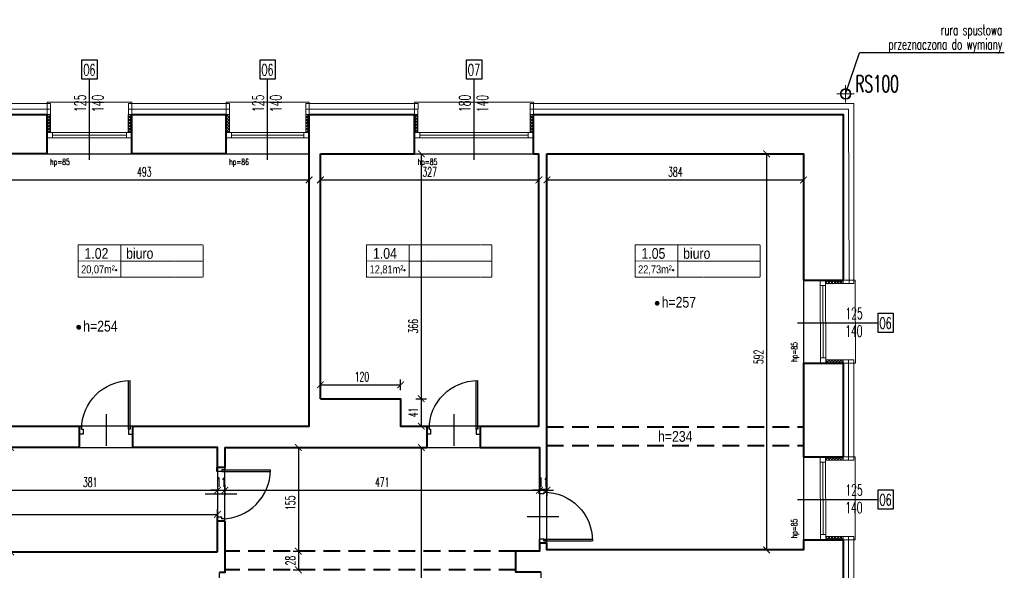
# Model space of a CAD drawing. Header units: millimetres. Extents: x 8949 to 18258, y -1077 to 30686.
# Tile 42 of 89: x 13535 to 15008, y 15572 to 16395. Entities that reach past the tile are written whole.
import ezdxf

# ---------------------------------------------------------------- set-up
doc = ezdxf.new("R2010")
doc.units = ezdxf.units.MM
for name, pattern in [('ACAD_ISO03W100', [30, 12, -18]), ('DASHED', [0.75, 0.5, -0.25]), ('HIDDEN', [9.525, 6.35, -3.175])]:
    doc.linetypes.add(name, pattern=pattern)
for name, color, linetype, lineweight in [('0A_KONSTR', 1, 'Continuous', 40), ('0A_OCIEPLENIE', 30, 'Continuous', 9), ('0A_OPISY POM', 7, 'Continuous', 9), ('0A_STOLARKA', 140, 'Continuous', 9), ('0A_WYMIARY', 7, 'Continuous', 9), ('A_WIDOK', 40, 'Continuous', 15)]:
    doc.layers.add(name, color=color, linetype=linetype, lineweight=lineweight)
for name, color, linetype in [('0A_OPISY OKIEN', 3, 'Continuous'), ('_a_drzwi', 2, 'Continuous'), ('Opisy', 4, 'Continuous')]:
    doc.layers.add(name, color=color, linetype=linetype)
doc.styles.add('1', font='simplex.shx', dxfattribs={"width": 0.6})
doc.styles.add('1_50', font='simplex.shx', dxfattribs={"width": 0.6})
doc.styles.add('m1_romans', font='romans.shx', dxfattribs={"width": 0.8})
doc.linetypes.add('BATTING', pattern='A,0.00254,-2.54,[134,ltypeshp.shx,S=2.54,R=0,X=-2.54,Y=0],-5.08,[134,ltypeshp.shx,S=2.54,R=180,X=2.54,Y=0],-2.54', length=10.16254)
doc.dimstyles.new('1_100', dxfattribs={"dimtxt": 14, "dimasz": 10, "dimexe": 8, "dimexo": 0, "dimgap": 5, "dimtad": 1, "dimdec": 0, "dimdsep": 46, "dimlunit": 6, "dimtxsty": '1_50', "dimblk": 'ARCHTICK', "dimcen": 5, "dimadec": 0, "dimazin": 0, "dimtfac": 1, "dimtdec": 0, "dimtix": 1, "dimtmove": 1, "dimatfit": 3, "dimldrblk": 'OBLIQUE', "dimfxl": 20, "dimfxlon": 1, "dimtolj": 1, "dimtzin": 0, "dimarcsym": 0})

# ---------------------------------------------------------------- blocks, each defined once
blk = doc.blocks.new('A$C372b6b25')
at = {"layer": '_a_drzwi'}
for p, q in [((3.3, -4.4), (3.3, 63.9)), ((5.6, -4.4), (5.6, 63.9)), ((37, 16.7), (37, -27.8)), ((0, 0), (3.3, 0)), ((5.6, -11.1), (0, -11.1)), ((3.3, 0), (3.3, -4.4)), ((3.3, -4.4), (5.6, -4.4)), ((5.6, -4.4), (5.6, -11.1)), ((69.4, -4.4), (69.4, -11.1)), ((71.7, -4.4), (69.4, -4.4)), ((69.4, -11.1), (75, -11.1)), ((71.7, 0), (71.7, -4.4)), ((75, 0), (71.7, 0))]:
    blk.add_line(p, q, dxfattribs=at)
for points in [[(0, 0), (0, -11.1)], [(75, 0), (75, -11.1)]]:
    blk.add_lwpolyline(points, dxfattribs=at)
blk.add_arc((3.3, -4.4), 68.3, 0, 90, dxfattribs=at)
blk = doc.blocks.new('_ARCHTICK')
at = {"color": 0, "linetype": 'ByBlock', "const_width": 0.15}
blk.add_lwpolyline([(-0.5, -0.5), (0.5, 0.5)], dxfattribs=at)
blk = doc.blocks.new('*D90')
at = {"layer": '0A_WYMIARY', "color": 0, "lineweight": -2, "transparency": 16777216}
for p, q in [((13474.6, 16163.9), (13474.6, 16147.9)), ((13967.6, 16163.9), (13967.6, 16147.9)), ((13474.6, 16155.9), (13967.6, 16155.9))]:
    blk.add_line(p, q, dxfattribs=at)
at = {"layer": 'Defpoints', "color": 0, "transparency": 16777216}
for p in [(13474.6, 16194.9), (13967.6, 16194.9), (13967.6, 16155.9)]:
    blk.add_point(p, dxfattribs=at)
at = {"layer": '0A_WYMIARY', "color": 0, "lineweight": -2, "transparency": 16777216, "xscale": 10, "yscale": 10, "zscale": 10, "rotation": 180}
blk.add_blockref('_ARCHTICK', (13474.6, 16155.9), dxfattribs=at)
at = {"layer": '0A_WYMIARY', "color": 0, "lineweight": -2, "transparency": 16777216, "xscale": 10, "yscale": 10, "zscale": 10}
blk.add_blockref('_ARCHTICK', (13967.6, 16155.9), dxfattribs=at)
at = {"layer": '0A_WYMIARY', "color": 0, "transparency": 16777216, "insert": (13721.1, 16167.9), "char_height": 14, "attachment_point": 5, "style": '1_50'}
blk.add_mtext('\\A1;493', dxfattribs=at)
blk = doc.blocks.new('_Oblique')
at = {"color": 0, "linetype": 'ByBlock', "lineweight": -2}
blk.add_line((-0.5, -0.5), (0.5, 0.5), dxfattribs=at)
blk = doc.blocks.new('*D91')
at = {"layer": '0A_WYMIARY', "color": 0, "lineweight": -2, "transparency": 16777216}
for p, q in [((13984.6, 16163.9), (13984.6, 16147.9)), ((14311.6, 16163.9), (14311.6, 16147.9)), ((13984.6, 16155.9), (14311.6, 16155.9))]:
    blk.add_line(p, q, dxfattribs=at)
at = {"layer": 'Defpoints', "color": 0, "transparency": 16777216}
for p in [(13984.6, 16194.9), (14311.6, 16194.9), (14311.6, 16155.9)]:
    blk.add_point(p, dxfattribs=at)
at = {"layer": '0A_WYMIARY', "color": 0, "lineweight": -2, "transparency": 16777216, "xscale": 10, "yscale": 10, "zscale": 10, "rotation": 180}
blk.add_blockref('_ARCHTICK', (13984.6, 16155.9), dxfattribs=at)
at = {"layer": '0A_WYMIARY', "color": 0, "lineweight": -2, "transparency": 16777216, "xscale": 10, "yscale": 10, "zscale": 10}
blk.add_blockref('_ARCHTICK', (14311.6, 16155.9), dxfattribs=at)
at = {"layer": '0A_WYMIARY', "color": 0, "transparency": 16777216, "insert": (14148.1, 16167.9), "char_height": 14, "attachment_point": 5, "style": '1_50'}
blk.add_mtext('\\A1;327', dxfattribs=at)
blk = doc.blocks.new('*D92')
at = {"layer": '0A_WYMIARY', "color": 0, "lineweight": -2, "transparency": 16777216}
for p, q in [((14323.6, 16163.9), (14323.6, 16147.9)), ((14707.6, 16163.9), (14707.6, 16147.9)), ((14323.6, 16155.9), (14707.6, 16155.9))]:
    blk.add_line(p, q, dxfattribs=at)
at = {"layer": 'Defpoints', "color": 0, "transparency": 16777216}
for p in [(14323.6, 16194.9), (14707.6, 16194.9), (14707.6, 16155.9)]:
    blk.add_point(p, dxfattribs=at)
at = {"layer": '0A_WYMIARY', "color": 0, "lineweight": -2, "transparency": 16777216, "xscale": 10, "yscale": 10, "zscale": 10, "rotation": 180}
blk.add_blockref('_ARCHTICK', (14323.6, 16155.9), dxfattribs=at)
at = {"layer": '0A_WYMIARY', "color": 0, "lineweight": -2, "transparency": 16777216, "xscale": 10, "yscale": 10, "zscale": 10}
blk.add_blockref('_ARCHTICK', (14707.6, 16155.9), dxfattribs=at)
at = {"layer": '0A_WYMIARY', "color": 0, "transparency": 16777216, "insert": (14515.6, 16167.9), "char_height": 14, "attachment_point": 5, "style": '1_50'}
blk.add_mtext('\\A1;384', dxfattribs=at)
blk = doc.blocks.new('*D97')
at = {"layer": '0A_WYMIARY', "color": 0, "lineweight": -2, "transparency": 16777216}
for p, q in [((13449.6, 15700), (13449.6, 15684)), ((13449.6, 15692), (13830.6, 15692)), ((13830.6, 15700), (13830.6, 15684))]:
    blk.add_line(p, q, dxfattribs=at)
at = {"layer": 'Defpoints', "color": 0, "transparency": 16777216}
for p in [(13449.6, 15755.9), (13830.6, 15755.9), (13830.6, 15692)]:
    blk.add_point(p, dxfattribs=at)
at = {"layer": '0A_WYMIARY', "color": 0, "lineweight": -2, "transparency": 16777216, "xscale": 10, "yscale": 10, "zscale": 10, "rotation": 180}
blk.add_blockref('_ARCHTICK', (13449.6, 15692), dxfattribs=at)
at = {"layer": '0A_WYMIARY', "color": 0, "lineweight": -2, "transparency": 16777216, "xscale": 10, "yscale": 10, "zscale": 10}
blk.add_blockref('_ARCHTICK', (13830.6, 15692), dxfattribs=at)
at = {"layer": '0A_WYMIARY', "color": 0, "transparency": 16777216, "insert": (13640.1, 15704), "char_height": 14, "attachment_point": 5, "style": '1_50'}
blk.add_mtext('\\A1;381', dxfattribs=at)
blk = doc.blocks.new('*D98')
at = {"layer": '0A_WYMIARY', "color": 0, "lineweight": -2, "transparency": 16777216}
for p, q in [((13830.6, 15692), (13820.6, 15692)), ((13830.6, 15700), (13830.6, 15684)), ((13830.6, 15692), (13841.6, 15692)), ((13841.6, 15700), (13841.6, 15684)), ((13841.6, 15692), (13851.6, 15692))]:
    blk.add_line(p, q, dxfattribs=at)
at = {"layer": 'Defpoints', "color": 0, "transparency": 16777216}
for p in [(13830.6, 15755.9), (13841.6, 15755.9), (13841.6, 15692)]:
    blk.add_point(p, dxfattribs=at)
at = {"layer": '0A_WYMIARY', "color": 0, "lineweight": -2, "transparency": 16777216, "xscale": 10, "yscale": 10, "zscale": 10}
blk.add_blockref('_ARCHTICK', (13830.6, 15692), dxfattribs=at)
at = {"layer": '0A_WYMIARY', "color": 0, "lineweight": -2, "transparency": 16777216, "xscale": 10, "yscale": 10, "zscale": 10, "rotation": 180}
blk.add_blockref('_ARCHTICK', (13841.6, 15692), dxfattribs=at)
at = {"layer": '0A_WYMIARY', "color": 0, "transparency": 16777216, "insert": (13836.1, 15704), "char_height": 14, "attachment_point": 5, "style": '1_50'}
blk.add_mtext('\\A1;11', dxfattribs=at)
blk = doc.blocks.new('*D99')
at = {"layer": '0A_WYMIARY', "color": 0, "lineweight": -2, "transparency": 16777216}
for p, q in [((13841.6, 15700), (13841.6, 15684)), ((13841.6, 15692), (14312.6, 15692)), ((14312.6, 15700), (14312.6, 15684))]:
    blk.add_line(p, q, dxfattribs=at)
at = {"layer": 'Defpoints', "color": 0, "transparency": 16777216}
for p in [(13841.6, 15755.9), (14312.6, 15755.9), (14312.6, 15692)]:
    blk.add_point(p, dxfattribs=at)
at = {"layer": '0A_WYMIARY', "color": 0, "lineweight": -2, "transparency": 16777216, "xscale": 10, "yscale": 10, "zscale": 10, "rotation": 180}
blk.add_blockref('_ARCHTICK', (13841.6, 15692), dxfattribs=at)
at = {"layer": '0A_WYMIARY', "color": 0, "lineweight": -2, "transparency": 16777216, "xscale": 10, "yscale": 10, "zscale": 10}
blk.add_blockref('_ARCHTICK', (14312.6, 15692), dxfattribs=at)
at = {"layer": '0A_WYMIARY', "color": 0, "transparency": 16777216, "insert": (14077.1, 15704), "char_height": 14, "attachment_point": 5, "style": '1_50'}
blk.add_mtext('\\A1;471', dxfattribs=at)
blk = doc.blocks.new('*D100')
at = {"layer": '0A_WYMIARY', "color": 0, "lineweight": -2, "transparency": 16777216}
for p, q in [((14312.6, 15692), (14302.6, 15692)), ((14312.6, 15700), (14312.6, 15684)), ((14312.6, 15692), (14323.6, 15692)), ((14323.6, 15700), (14323.6, 15684)), ((14323.6, 15692), (14333.6, 15692))]:
    blk.add_line(p, q, dxfattribs=at)
at = {"layer": 'Defpoints', "color": 0, "transparency": 16777216}
for p in [(14312.6, 15755.9), (14323.6, 15758.9), (14323.6, 15692)]:
    blk.add_point(p, dxfattribs=at)
at = {"layer": '0A_WYMIARY', "color": 0, "lineweight": -2, "transparency": 16777216, "xscale": 10, "yscale": 10, "zscale": 10}
blk.add_blockref('_ARCHTICK', (14312.6, 15692), dxfattribs=at)
at = {"layer": '0A_WYMIARY', "color": 0, "lineweight": -2, "transparency": 16777216, "xscale": 10, "yscale": 10, "zscale": 10, "rotation": 180}
blk.add_blockref('_ARCHTICK', (14323.6, 15692), dxfattribs=at)
at = {"layer": '0A_WYMIARY', "color": 0, "transparency": 16777216, "insert": (14318.1, 15704), "char_height": 14, "attachment_point": 5, "style": '1_50'}
blk.add_mtext('\\A1;11', dxfattribs=at)
blk = doc.blocks.new('*D120')
at = {"layer": '0A_WYMIARY', "color": 0, "lineweight": -2, "transparency": 16777216}
for p, q in [((12457.6, 15648), (12457.6, 15664)), ((13830.6, 15648), (13830.6, 15664)), ((12457.6, 15656), (13830.6, 15656))]:
    blk.add_line(p, q, dxfattribs=at)
at = {"layer": 'Defpoints', "color": 0, "transparency": 16777216}
for p in [(13830.6, 15656), (12457.6, 15599.9), (13830.6, 15599.9)]:
    blk.add_point(p, dxfattribs=at)
at = {"layer": '0A_WYMIARY', "color": 0, "lineweight": -2, "transparency": 16777216, "xscale": 10, "yscale": 10, "zscale": 10, "rotation": 180}
blk.add_blockref('_ARCHTICK', (12457.6, 15656), dxfattribs=at)
at = {"layer": '0A_WYMIARY', "color": 0, "lineweight": -2, "transparency": 16777216, "xscale": 10, "yscale": 10, "zscale": 10}
blk.add_blockref('_ARCHTICK', (13830.6, 15656), dxfattribs=at)
at = {"layer": '0A_WYMIARY', "color": 0, "transparency": 16777216, "insert": (13399.5, 15668), "char_height": 14, "attachment_point": 5, "style": '1_50'}
blk.add_mtext('\\A1;1\xa0373', dxfattribs=at)
blk = doc.blocks.new('*D130')
at = {"layer": '0A_WYMIARY', "color": 0, "lineweight": -2, "transparency": 16777216}
for p, q in [((13529.2, 15755.9), (13513.2, 15755.9)), ((13521.2, 15755.9), (13521.2, 15599.9)), ((13529.2, 15599.9), (13513.2, 15599.9))]:
    blk.add_line(p, q, dxfattribs=at)
at = {"layer": 'Defpoints', "color": 0, "transparency": 16777216}
for p in [(13536.6, 15755.9), (13521.2, 15599.9), (13536.6, 15599.9)]:
    blk.add_point(p, dxfattribs=at)
at = {"layer": '0A_WYMIARY', "color": 0, "lineweight": -2, "transparency": 16777216, "xscale": 10, "yscale": 10, "zscale": 10}
for p, rotation in [((13521.2, 15755.9), 90), ((13521.2, 15599.9), 270)]:
    blk.add_blockref('_ARCHTICK', p, dxfattribs=dict(at, rotation=rotation))
at = {"layer": '0A_WYMIARY', "color": 0, "transparency": 16777216, "insert": (13509.2, 15677.9), "char_height": 14, "attachment_point": 5, "rotation": 90, "style": '1_50'}
blk.add_mtext('\\A1;156', dxfattribs=at)
blk = doc.blocks.new('*D131')
at = {"layer": '0A_WYMIARY', "color": 0, "lineweight": -2, "transparency": 16777216}
for p, q in [((14127.5, 16194.9), (14143.5, 16194.9)), ((14135.5, 16194.9), (14135.5, 15828.9)), ((14127.5, 15828.9), (14143.5, 15828.9))]:
    blk.add_line(p, q, dxfattribs=at)
at = {"layer": 'Defpoints', "color": 0, "transparency": 16777216}
for p in [(13984.6, 16194.9), (14104.6, 15828.9), (14135.5, 15828.9)]:
    blk.add_point(p, dxfattribs=at)
at = {"layer": '0A_WYMIARY', "color": 0, "lineweight": -2, "transparency": 16777216, "xscale": 10, "yscale": 10, "zscale": 10}
for p, rotation in [((14135.5, 16194.9), 90), ((14135.5, 15828.9), 270)]:
    blk.add_blockref('_ARCHTICK', p, dxfattribs=dict(at, rotation=rotation))
at = {"layer": '0A_WYMIARY', "color": 0, "transparency": 16777216, "insert": (14123.5, 15937.2), "char_height": 14, "attachment_point": 5, "rotation": 90, "style": '1_50'}
blk.add_mtext('\\A1;366', dxfattribs=at)
blk = doc.blocks.new('*D132')
at = {"layer": '0A_WYMIARY', "color": 0, "lineweight": -2, "transparency": 16777216}
for p, q in [((14127.5, 15828.9), (14143.5, 15828.9)), ((14135.5, 15828.9), (14135.5, 15787.9)), ((14127.5, 15787.9), (14143.5, 15787.9))]:
    blk.add_line(p, q, dxfattribs=at)
at = {"layer": 'Defpoints', "color": 0, "transparency": 16777216}
for p in [(14104.6, 15828.9), (14104.6, 15787.9), (14135.5, 15787.9)]:
    blk.add_point(p, dxfattribs=at)
at = {"layer": '0A_WYMIARY', "color": 0, "lineweight": -2, "transparency": 16777216, "xscale": 10, "yscale": 10, "zscale": 10}
for p, rotation in [((14135.5, 15828.9), 90), ((14135.5, 15787.9), 270)]:
    blk.add_blockref('_ARCHTICK', p, dxfattribs=dict(at, rotation=rotation))
at = {"layer": '0A_WYMIARY', "color": 0, "transparency": 16777216, "insert": (14123.5, 15808.4), "char_height": 14, "attachment_point": 5, "rotation": 90, "style": '1_50'}
blk.add_mtext('\\A1;41', dxfattribs=at)
blk = doc.blocks.new('*D133')
at = {"layer": '0A_WYMIARY', "color": 0, "lineweight": -2}
for p, q in [((14143.5, 15755.9), (14127.5, 15755.9)), ((14135.5, 15755.9), (14135.5, 15162.9)), ((14143.5, 15162.9), (14127.5, 15162.9))]:
    blk.add_line(p, q, dxfattribs=at)
at = {"layer": 'Defpoints', "color": 0}
for p in [(14143.6, 15755.9), (14135.5, 15162.9), (14150.6, 15162.9)]:
    blk.add_point(p, dxfattribs=at)
at = {"layer": '0A_WYMIARY', "color": 0, "linetype": 'ByBlock', "lineweight": -2, "xscale": 10, "yscale": 10, "zscale": 10}
for p, rotation in [((14135.5, 15755.9), 90), ((14135.5, 15162.9), 270)]:
    blk.add_blockref('_ARCHTICK', p, dxfattribs=dict(at, rotation=rotation))
at = {"layer": '0A_WYMIARY', "color": 0, "insert": (14123.5, 15490.5), "char_height": 14, "attachment_point": 5, "rotation": 90, "style": '1_50'}
blk.add_mtext('\\A1;593', dxfattribs=at)
blk = doc.blocks.new('*D134')
at = {"layer": '0A_WYMIARY', "color": 0, "lineweight": -2, "transparency": 16777216}
for p, q in [((13984.6, 15841.7), (13984.6, 15857.7)), ((14104.6, 15841.7), (14104.6, 15857.7)), ((13984.6, 15849.7), (14104.6, 15849.7))]:
    blk.add_line(p, q, dxfattribs=at)
at = {"layer": 'Defpoints', "color": 0, "transparency": 16777216}
for p in [(14104.6, 15849.7), (13984.6, 15828.9), (14104.6, 15828.9)]:
    blk.add_point(p, dxfattribs=at)
at = {"layer": '0A_WYMIARY', "color": 0, "lineweight": -2, "transparency": 16777216, "xscale": 10, "yscale": 10, "zscale": 10, "rotation": 180}
blk.add_blockref('_ARCHTICK', (13984.6, 15849.7), dxfattribs=at)
at = {"layer": '0A_WYMIARY', "color": 0, "lineweight": -2, "transparency": 16777216, "xscale": 10, "yscale": 10, "zscale": 10}
blk.add_blockref('_ARCHTICK', (14104.6, 15849.7), dxfattribs=at)
at = {"layer": '0A_WYMIARY', "color": 0, "transparency": 16777216, "insert": (14046.7, 15861.7), "char_height": 14, "attachment_point": 5, "style": '1_50'}
blk.add_mtext('\\A1;120', dxfattribs=at)
blk = doc.blocks.new('*D135')
at = {"layer": '0A_WYMIARY', "color": 0, "lineweight": -2, "transparency": 16777216}
for p, q in [((14660.2, 16194.9), (14644.2, 16194.9)), ((14652.2, 16194.9), (14652.2, 15602.9)), ((14660.2, 15602.9), (14644.2, 15602.9))]:
    blk.add_line(p, q, dxfattribs=at)
at = {"layer": 'Defpoints', "color": 0, "transparency": 16777216}
for p in [(14707.6, 16194.9), (14652.2, 15602.9), (14707.6, 15602.9)]:
    blk.add_point(p, dxfattribs=at)
at = {"layer": '0A_WYMIARY', "color": 0, "lineweight": -2, "transparency": 16777216, "xscale": 10, "yscale": 10, "zscale": 10}
for p, rotation in [((14652.2, 16194.9), 90), ((14652.2, 15602.9), 270)]:
    blk.add_blockref('_ARCHTICK', p, dxfattribs=dict(at, rotation=rotation))
at = {"layer": '0A_WYMIARY', "color": 0, "transparency": 16777216, "insert": (14640.2, 15891.4), "char_height": 14, "attachment_point": 5, "rotation": 90, "style": '1_50'}
blk.add_mtext('\\A1;592', dxfattribs=at)
blk = doc.blocks.new('*D139')
at = {"layer": '0A_WYMIARY', "color": 0, "lineweight": -2, "transparency": 16777216}
for p, q in [((13943.6, 15755.9), (13959.6, 15755.9)), ((13951.6, 15755.9), (13951.6, 15600.9)), ((13943.6, 15600.9), (13959.6, 15600.9))]:
    blk.add_line(p, q, dxfattribs=at)
at = {"layer": 'Defpoints', "color": 0, "transparency": 16777216}
for p in [(13841.6, 15755.9), (13841.6, 15600.9), (13951.6, 15600.9)]:
    blk.add_point(p, dxfattribs=at)
at = {"layer": '0A_WYMIARY', "color": 0, "lineweight": -2, "transparency": 16777216, "xscale": 10, "yscale": 10, "zscale": 10}
for p, rotation in [((13951.6, 15755.9), 90), ((13951.6, 15600.9), 270)]:
    blk.add_blockref('_ARCHTICK', p, dxfattribs=dict(at, rotation=rotation))
at = {"layer": '0A_WYMIARY', "color": 0, "transparency": 16777216, "insert": (13939.6, 15673.3), "char_height": 14, "attachment_point": 5, "rotation": 90, "style": '1_50'}
blk.add_mtext('\\A1;155', dxfattribs=at)
blk = doc.blocks.new('*D140')
at = {"layer": '0A_WYMIARY', "color": 0, "lineweight": -2, "transparency": 16777216}
for p, q in [((13943.6, 15600.9), (13959.6, 15600.9)), ((13951.6, 15600.9), (13951.6, 15572.9)), ((13943.6, 15572.9), (13959.6, 15572.9))]:
    blk.add_line(p, q, dxfattribs=at)
at = {"layer": 'Defpoints', "color": 0, "transparency": 16777216}
for p in [(13841.6, 15600.9), (13841.6, 15572.9), (13951.6, 15572.9)]:
    blk.add_point(p, dxfattribs=at)
at = {"layer": '0A_WYMIARY', "color": 0, "lineweight": -2, "transparency": 16777216, "xscale": 10, "yscale": 10, "zscale": 10}
for p, rotation in [((13951.6, 15600.9), 90), ((13951.6, 15572.9), 270)]:
    blk.add_blockref('_ARCHTICK', p, dxfattribs=dict(at, rotation=rotation))
at = {"layer": '0A_WYMIARY', "color": 0, "transparency": 16777216, "insert": (13939.6, 15586.9), "char_height": 14, "attachment_point": 5, "rotation": 90, "style": '1_50'}
blk.add_mtext('\\A1;28', dxfattribs=at)

msp = doc.modelspace()

# ---------------------------------------------------------------- hatches: boundary and pattern name
at = {"layer": '0A_OCIEPLENIE', "transparency": 33554687}
h = msp.add_hatch(dxfattribs=at)
h.set_pattern_fill('ANSI37', color=30)
h.paths.add_polyline_path([(13580.6, 16253.9), (13575.6, 16253.9), (13575.6, 16226.9), (13580.6, 16226.9)])
h.paths.add_polyline_path([(13702.6, 16253.9), (13697.1, 16253.9), (13697.1, 16226.9), (13702.6, 16226.9)])
h = msp.add_hatch(dxfattribs=at)
h.set_pattern_fill('ANSI37', color=30)
h.paths.add_polyline_path([(13848.6, 16253.9), (13843.6, 16253.9), (13843.6, 16226.9), (13848.6, 16226.9)])
h.paths.add_polyline_path([(13967.6, 16253.9), (13962.6, 16253.9), (13962.6, 16226.9), (13967.6, 16226.9)])
h = msp.add_hatch(dxfattribs=at)
h.set_pattern_fill('ANSI37', color=30)
h.paths.add_polyline_path([(14303.6, 16253.9), (14298.6, 16253.9), (14298.6, 16226.9), (14303.6, 16226.9)])
h.paths.add_polyline_path([(14130.6, 16253.9), (14125.6, 16253.9), (14125.6, 16226.9), (14130.6, 16226.9)])
h = msp.add_hatch(dxfattribs=at)
h.set_pattern_fill('ANSI37', color=30)
h.paths.add_polyline_path([(14766.6, 16005.9), (14740.6, 16005.9), (14740.6, 16000.8), (14766.6, 16000.9)])
h.paths.add_polyline_path([(14766.6, 15886.9), (14741.1, 15886.9), (14741.1, 15881.9), (14766.6, 15881.9)])
h = msp.add_hatch(dxfattribs=at)
h.set_pattern_fill('ANSI37', color=30)
h.paths.add_polyline_path([(14766.6, 15741.9), (14740.6, 15741.9), (14740.6, 15736.8), (14766.6, 15736.9)])
h.paths.add_polyline_path([(14766.6, 15622.9), (14741.1, 15622.8), (14741.1, 15617.9), (14766.6, 15617.9)])
at = {"layer": '0A_OPISY POM', "transparency": 33554687}
h = msp.add_hatch(color=256, dxfattribs=at)
h.dxf.hatch_style = 1
h.paths.add_polyline_path([(14491.4, 15971.4, 1), (14485.7, 15971.4, 1)])
h = msp.add_hatch(color=256, dxfattribs=at)
h.dxf.hatch_style = 1
h.paths.add_polyline_path([(13625.8, 15935.7, 1), (13620.1, 15935.7, 1)])

# ---------------------------------------------------------------- linework, layer by layer
at = {"layer": '0A_KONSTR'}
for points in [[(13408.6, 16253.9), (13575.6, 16253.9)], [(13575.6, 16194.9), (13575.6, 16253.9)], [(13702.6, 16194.9), (13702.6, 16253.9)], [(13702.6, 16253.9), (13843.6, 16253.9)], [(13843.6, 16194.9), (13843.6, 16253.9)], [(13967.6, 16194.9), (13967.6, 16253.9)], [(13967.6, 16253.9), (14125.6, 16253.9)], [(14125.6, 16194.9), (14125.6, 16253.9)], [(14303.6, 16194.9), (14303.6, 16253.9)], [(14303.6, 16253.9), (14766.6, 16253.9), (14766.6, 16005.9)], [(13575.6, 16194.9), (13474.6, 16194.9), (13474.6, 15787.9), (13623.6, 15787.9)], [(13843.6, 16194.9), (13702.6, 16194.9)], [(13703.6, 15787.9), (13967.6, 15787.9), (13967.6, 16194.9)], [(13984.6, 15828.9), (13984.6, 16194.9)], [(13984.6, 16194.9), (14125.6, 16194.9)], [(14223.6, 15787.9), (14311.6, 15787.9), (14311.6, 16194.9)], [(14303.6, 16194.9), (14311.6, 16194.9)], [(14323.6, 16194.9), (14707.6, 16194.9), (14707.6, 16005.9)], [(14323.6, 15692.9), (14323.6, 16194.9)], [(14707.6, 16005.9), (14766.6, 16005.9)], [(14707.6, 15881.9), (14766.6, 15881.9)], [(14707.6, 15881.9), (14707.6, 15741.9)], [(14766.6, 15881.9), (14766.6, 15741.9)], [(13984.6, 15828.9), (14104.6, 15828.9), (14104.6, 15787.9), (14143.6, 15787.9)], [(13623.6, 15787.9), (13623.6, 15755.9)], [(13703.6, 15787.9), (13703.6, 15755.9)], [(14143.6, 15787.9), (14143.6, 15755.9)], [(14223.6, 15787.9), (14223.6, 15755.9)], [(13623.6, 15755.9), (13449.6, 15755.9)], [(13830.6, 15725.9), (13830.6, 15755.9), (13703.6, 15755.9)], [(13841.6, 15755.9), (13841.6, 15725.9)], [(13841.6, 15755.9), (14143.6, 15755.9)], [(14223.6, 15755.9), (14269.6, 15755.9), (14305.1, 15755.9), (14312.6, 15755.9), (14312.6, 15692.9)], [(14707.6, 15741.9), (14766.6, 15741.9)], [(13841.6, 15725.9), (13830.6, 15725.9)], [(14323.6, 15692.9), (14312.6, 15692.9)], [(13830.6, 15599.9), (13830.6, 15645.9)], [(13841.6, 15645.9), (13830.6, 15645.9)], [(13841.6, 15645.9), (13841.6, 15568.9), (13833.6, 15568.9)], [(14707.6, 15617.9), (14707.6, 15602.9), (14323.6, 15602.9), (14323.6, 15612.9)], [(14707.6, 15617.9), (14766.6, 15617.9)], [(14766.6, 15617.9), (14766.6, 15479.9)], [(14312.6, 15612.9), (14312.6, 15600.9), (14276.6, 15600.9), (14276.6, 15569.9), (14314.6, 15569.9)], [(14323.6, 15612.9), (14312.6, 15612.9)], [(13307.6, 15599.9), (13830.6, 15599.9)]]:
    msp.add_lwpolyline(points, dxfattribs=at)
at = {"layer": '0A_KONSTR', "linetype": 'DASHED', "ltscale": 50}
for points in [[(14323.6, 15786.9), (14707.6, 15786.9)], [(14323.6, 15758.9), (14707.6, 15758.9)], [(14276.6, 15600.9), (13841.6, 15600.9)], [(14276.6, 15572.9), (13841.6, 15572.9)]]:
    msp.add_lwpolyline(points, dxfattribs=at)
at = {"layer": '0A_KONSTR'}
for p in [(13679, 16021.1), (14110.6, 16021.1), (14512.5, 16021.1)]:
    msp.add_point(p, dxfattribs=at)
at = {"layer": '0A_OCIEPLENIE'}
for points in [[(13408.6, 16253.9), (13403.6, 16253.9), (13403.6, 16269.9), (13580.6, 16269.9), (13580.6, 16253.9), (13575.6, 16253.9)], [(13702.6, 16253.9), (13697.6, 16253.9), (13697.6, 16269.9), (13848.6, 16269.9), (13848.6, 16253.9), (13843.6, 16253.9)], [(13967.6, 16253.9), (13962.6, 16253.9), (13962.6, 16269.9), (14130.7, 16269.9), (14130.6, 16253.9), (14125.6, 16253.9)], [(14303.6, 16253.9), (14298.6, 16253.9), (14298.6, 16269.9), (14782.6, 16269.9), (14782.6, 16000.9), (14766.6, 16000.9), (14766.6, 16005.9)], [(13580.6, 16253.9), (13580.6, 16226.9)], [(13697.1, 16253.9), (13697.1, 16226.9)], [(13848.6, 16253.9), (13848.6, 16226.9)], [(13962.6, 16253.9), (13962.6, 16226.9)], [(14130.6, 16253.9), (14130.6, 16226.9)], [(14298.6, 16253.9), (14298.6, 16226.9)], [(14766.6, 16000.9), (14740.6, 16000.8)], [(14766.6, 15886.9), (14741.1, 15886.9)], [(14766.6, 15881.9), (14766.6, 15886.9), (14782.6, 15886.9), (14782.6, 15736.9), (14766.6, 15736.9), (14766.6, 15741.9)], [(14766.6, 15736.9), (14740.6, 15736.8)], [(14766.6, 15622.9), (14741, 15622.8)], [(14766.6, 15617.9), (14766.6, 15622.9), (14782.6, 15622.9), (14782.6, 15474.9), (14766.6, 15474.9), (14766.6, 15479.9)]]:
    msp.add_lwpolyline(points, dxfattribs=at)
at = {"layer": '0A_OCIEPLENIE', "linetype": 'BATTING', "lineweight": 18, "ltscale": 0.75}
for points in [[(13403.6, 16261.9), (13580.6, 16261.9)], [(13848.6, 16261.9), (13697.6, 16261.9)], [(14130.6, 16261.9), (13962.6, 16261.9)], [(14298.6, 16261.9), (14774.6, 16261.9), (14775.6, 16000.9)], [(14774.6, 15886.9), (14774.6, 15736.9)], [(14774.6, 15474.9), (14774.6, 15622.9)]]:
    msp.add_lwpolyline(points, dxfattribs=at)
at = {"layer": '0A_OPISY OKIEN'}
for points in [[(14770.5, 16284.4), (14791.3, 16346.1)], [(15008, 16346.1), (14791.3, 16346.1)]]:
    msp.add_lwpolyline(points, dxfattribs=at)
at = {"layer": '0A_OPISY POM', "const_width": 1}
for points in [[(13621.9, 16058.8), (13685.7, 16058.8), (13685.7, 16034.6), (13621.9, 16034.6)], [(14053.6, 16058.8), (14117.3, 16058.8), (14117.3, 16034.6), (14053.6, 16034.6)], [(14455.4, 16058.8), (14519.2, 16058.8), (14519.2, 16034.6), (14455.4, 16034.6)]]:
    msp.add_lwpolyline(points, close=True, dxfattribs=at)
at = {"layer": '0A_OPISY POM'}
for centre in [(14488.6, 15971.4), (13622.9, 15935.7)]:
    msp.add_circle(centre, 2.87, dxfattribs=at)
at = {"layer": '0A_STOLARKA'}
for p, q in [((13575.6, 16226.9), (13702.6, 16226.9)), ((13583.6, 16222.9), (13694.6, 16222.9)), ((13843.6, 16226.9), (13967.6, 16226.9)), ((13851.6, 16222.9), (13959.6, 16222.9)), ((14125.6, 16226.9), (14303.6, 16226.9)), ((14133.6, 16222.9), (14295.6, 16222.9)), ((13575.6, 16218.9), (13702.6, 16218.9)), ((13843.6, 16218.9), (13967.6, 16218.9)), ((14125.6, 16218.9), (14303.6, 16218.9)), ((14732.6, 16005.9), (14733.1, 15881.9)), ((14740.6, 16005.9), (14741.1, 15881.9)), ((14736.6, 15997.9), (14737.1, 15889.9)), ((14732.6, 15741.9), (14733.1, 15617.9)), ((14740.6, 15741.9), (14741.1, 15617.9)), ((14736.6, 15733.9), (14737.1, 15625.9))]:
    msp.add_line(p, q, dxfattribs=at)
for points in [[(13702.6, 16271.9), (13575.6, 16271.9), (13575.6, 16194.9), (13702.6, 16194.9)], [(13967.6, 16271.9), (13843.6, 16271.9), (13843.6, 16194.9), (13967.6, 16194.9)], [(14303.6, 16271.9), (14125.6, 16271.9), (14125.6, 16195.4), (14303.6, 16194.9)], [(13583.6, 16218.9), (13583.6, 16226.9), (13575.6, 16226.9), (13575.6, 16218.9)], [(13702.6, 16218.9), (13702.6, 16226.9), (13694.6, 16226.9), (13694.6, 16218.9)], [(13851.6, 16218.9), (13851.6, 16226.9), (13843.6, 16226.9), (13843.6, 16218.9)], [(13967.6, 16218.9), (13967.6, 16226.9), (13959.6, 16226.9), (13959.6, 16218.9)], [(14133.6, 16218.9), (14133.6, 16226.9), (14125.6, 16226.9), (14125.6, 16218.9)], [(14303.6, 16218.9), (14303.6, 16226.9), (14295.6, 16226.9), (14295.6, 16218.9)], [(14785.1, 15881.9), (14784.6, 16005.9), (14707.3, 16005.9), (14707.8, 15881.9)], [(14732.6, 15997.9), (14740.6, 15997.9), (14740.6, 16005.9), (14732.6, 16005.9)], [(14733.1, 15881.9), (14741.1, 15881.9), (14741.1, 15889.9), (14733.1, 15889.9)], [(14784.6, 15617.9), (14784.6, 15741.9), (14707.3, 15741.9), (14707.8, 15617.9)], [(14732.6, 15733.9), (14740.6, 15733.9), (14740.6, 15741.9), (14732.6, 15741.9)], [(14733.1, 15617.9), (14741.1, 15617.9), (14741.1, 15625.9), (14733.1, 15625.9)]]:
    msp.add_lwpolyline(points, close=True, dxfattribs=at)
at = {"layer": '0A_WYMIARY', "linetype": 'ACAD_ISO03W100', "ltscale": 0.005}
for points in [[(13621.9, 16058.8), (13809.2, 16058.8), (13809.2, 16010.4), (13621.9, 16010.4)], [(14053.6, 16058.8), (14240.9, 16058.8), (14240.9, 16010.4), (14053.6, 16010.4)], [(14455.4, 16058.8), (14642.7, 16058.8), (14642.7, 16010.4), (14455.4, 16010.4)]]:
    msp.add_lwpolyline(points, close=True, dxfattribs=at)
for points in [[(13685.4, 16058.8), (13769.2, 16058.8)], [(13685.7, 16058.8), (13685.7, 16010.4)], [(14117.1, 16058.8), (14200.9, 16058.8)], [(14117.3, 16058.8), (14117.3, 16010.4)], [(14518.9, 16058.8), (14602.7, 16058.8)], [(14519.2, 16058.8), (14519.2, 16010.4)], [(13685.7, 16034.6), (13809.2, 16034.6)], [(14117.3, 16034.6), (14240.9, 16034.6)], [(14519.2, 16034.6), (14642.7, 16034.6)], [(13685.7, 16010.4), (13769.2, 16010.4)], [(14117.3, 16010.4), (14200.9, 16010.4)], [(14519.2, 16010.4), (14602.7, 16010.4)]]:
    msp.add_lwpolyline(points, dxfattribs=at)
at = {"layer": 'A_WIDOK', "linetype": 'HIDDEN', "ltscale": 10}
for points in [[(14770.5, 16271.4), (14770.5, 16297.4)], [(14783.5, 16284.4), (14757.5, 16284.4)]]:
    msp.add_lwpolyline(points, dxfattribs=at)
at = {"layer": 'A_WIDOK'}
msp.add_circle((14770.5, 16284.4), 8, dxfattribs=at)
at = {"layer": 'A_WIDOK', "linetype": 'HIDDEN', "ltscale": 10}
msp.add_circle((14770.5, 16284.4), 7, dxfattribs=at)
at = {"layer": 'Defpoints'}
for points in [[(13233.6, 16195.9), (13449.6, 16195.9), (13449.6, 15755.9), (13830.6, 15755.9), (13830.6, 15599.9), (12457.6, 15599.9), (12457.6, 15755.9), (13233.6, 15755.9)], [(13474.6, 16194.9), (13967.6, 16194.9), (13967.6, 15787.9), (13474.6, 15787.9)], [(13984.6, 16194.9), (14311.6, 16194.9), (14311.6, 15787.9), (14104.6, 15787.9), (14104.6, 15828.9), (13984.6, 15828.9)], [(14323.6, 16194.9), (14707.6, 16194.9), (14707.6, 15602.9), (14323.6, 15602.9)], [(13841.6, 15755.9), (14312.6, 15755.9), (14312.6, 15600.9), (14276.6, 15600.9), (14276.6, 15569.9), (14314.6, 15569.9), (14314.6, 15162.9), (13833.6, 15162.9), (13833.6, 15568.9), (13841.6, 15568.9)]]:
    msp.add_lwpolyline(points, close=True, dxfattribs=at)
at = {"layer": 'Opisy'}
for p, q in [((13639.1, 16185.8), (13639.1, 16306.6)), ((13905.6, 16185.8), (13905.6, 16306.6)), ((14214.6, 16185.7), (14214.6, 16306.4)), ((14698.4, 15942.4), (14819.2, 15942.4)), ((14698.4, 15678.4), (14819.2, 15678.4))]:
    msp.add_line(p, q, dxfattribs=at)
for points in [[(13627.8, 16306.6), (13627.8, 16335.5), (13650.4, 16335.5), (13650.4, 16306.6)], [(13894.3, 16306.6), (13894.3, 16335.5), (13916.9, 16335.5), (13916.9, 16306.6)], [(14203.3, 16306.6), (14203.3, 16335.5), (14225.9, 16335.5), (14225.9, 16306.6)], [(14819.2, 15928), (14819.2, 15956.9), (14841.8, 15956.9), (14841.8, 15928)], [(14819.2, 15664), (14819.2, 15692.9), (14841.8, 15692.9), (14841.8, 15664)]]:
    msp.add_lwpolyline(points, close=True, dxfattribs=at)

# ---------------------------------------------------------------- block references
at = {"layer": '_a_drzwi', "yscale": 1.066666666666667, "zscale": 1.066666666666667}
for p, xscale, rotation in [((13703.6, 15787.9), -1.066666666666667, 359.9999996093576), ((14223.6, 15787.9), -1.066666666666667, 359.9999996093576), ((13841.6, 15725.9), 1.066666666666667, 269.9999999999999), ((14323.6, 15612.9), -1.066666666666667, 269.9999996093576)]:
    msp.add_blockref('A$C372b6b25', p, dxfattribs=dict(at, xscale=xscale, rotation=rotation))

# ---------------------------------------------------------------- texts
at = {"layer": '0A_OPISY OKIEN', "insert": (14904.8, 16366.8), "char_height": 16, "width": 200.369, "attachment_point": 5, "line_spacing_factor": 0.8, "style": '1'}
msp.add_mtext('\\pxqr;rura spustowa\\Pprzeznaczona do wymiany', dxfattribs=at)
at = {"layer": '0A_OPISY POM', "attachment_point": 9, "line_spacing_factor": 0.8, "style": 'm1_romans'}
for s, insert, char_height, width in [('{\\fArial Narrow|b0|i0|c238|p34;\\W1;1.02}', (13667.3, 16037.8), 16, 375.3), ('\\pxql;{\\fArial Narrow|b0|i0|c238|p34;\\W1;biuro}', (14069.2, 16037.8), 16, 375.3), ('{\\fArial Narrow|b0|i0|c238|p34;\\W1;1.04}', (14099, 16037.8), 16, 375.3), ('{\\fArial Narrow|b0|i0|c238|p34;\\W1;1.05}', (14500.8, 16037.8), 16, 375.3), ('\\pxql;{\\fArial Narrow|b0|i0|c238|p34;\\W1;biuro}', (14902.7, 16037.8), 16, 375.3), ('\\pxql;{\\fArial Narrow|b0|i0|c238|p34;\\W1;20,07m²}', (13723.4, 16014), 12, 96.864), ('\\pxql;{\\fArial Narrow|b0|i0|c238|p34;\\W1;12,81m²}', (14155.1, 16014), 12, 96.864), ('\\pxql;{\\fArial Narrow|b0|i0|c238|p34;\\W1;22,73m²}', (14556.9, 16014), 12, 96.864), ('\\pxql;{\\fArial Narrow|b0|i0|c238|p34;\\W1;h=257}', (14592.1, 15964.9), 16, 96.864), ('\\pxql;{\\fArial Narrow|b0|i0|c238|p34;\\W1;h=254}', (13726.5, 15929.1), 16, 96.864), ('\\pxql;{\\fArial Narrow|b0|i0|c238|p34;\\W1;h=234}', (14586.7, 15764.3), 16, 96.864)]:
    msp.add_mtext(s, dxfattribs=dict(at, insert=insert, char_height=char_height, width=width))
at = {"layer": 'A_WIDOK', "insert": (14817.6, 16299.6), "char_height": 25, "width": 158.627, "attachment_point": 5, "rotation": 0, "style": '1'}
msp.add_mtext('RS100', dxfattribs=at)
at = {"layer": 'Opisy', "char_height": 16.8, "width": 158.627, "attachment_point": 5, "style": '1'}
for s, insert in [('O6', (13638.7, 16320.3)), ('O6', (13905.2, 16320.3)), ('O7', (14214.2, 16320.3)), ('125', (14783.1, 15956.4)), ('O6', (14830.1, 15941.7)), ('140', (14782.8, 15930)), ('125', (14783.1, 15692.4)), ('140', (14782.8, 15666)), ('O6', (14830.1, 15677.7))]:
    msp.add_mtext(s, dxfattribs=dict(at, insert=insert))
at = {"layer": 'Opisy', "char_height": 16.8, "width": 158.627, "attachment_point": 5, "rotation": 90, "style": '1'}
for s, insert in [('125', (13625.1, 16270.4)), ('140', (13651.5, 16270.2)), ('125', (13891.6, 16270.4)), ('140', (13918, 16270.2)), ('180', (14200.6, 16270.3)), ('140', (14227, 16270))]:
    msp.add_mtext(s, dxfattribs=dict(at, insert=insert))
at = {"layer": 'Opisy', "char_height": 9, "width": 158.627, "attachment_point": 5, "line_spacing_factor": 0.7, "style": '1'}
for s, insert in [('\\pxqr;hp=85', (13530.2, 16181.4)), ('\\pxqr;hp=86', (13798.2, 16181.4)), ('\\pxqr;hp=85', (14080.2, 16181.4))]:
    msp.add_mtext(s, dxfattribs=dict(at, insert=insert))
at = {"layer": 'Opisy', "char_height": 9, "width": 158.627, "attachment_point": 5, "rotation": 90, "line_spacing_factor": 0.7, "style": '1'}
for insert in [(14695.2, 15834.2), (14695.2, 15570.2)]:
    msp.add_mtext('\\pxqr;hp=85', dxfattribs=dict(at, insert=insert))

# ---------------------------------------------------------------- dimensions: what is measured, and where the dimension line sits
at = {"layer": '0A_WYMIARY'}
for base, p1, p2, picture, middle in [((13967.6, 16155.9), (13474.6, 16194.9), (13967.6, 16194.9), '*D90', (13721.1, 16167.9)), ((14311.6, 16155.9), (13984.6, 16194.9), (14311.6, 16194.9), '*D91', (14148.1, 16167.9)), ((14707.6, 16155.9), (14323.6, 16194.9), (14707.6, 16194.9), '*D92', (14515.6, 16167.9)), ((13830.6, 15692), (13449.6, 15755.9), (13830.6, 15755.9), '*D97', (13640.1, 15704)), ((13841.6, 15692), (13830.6, 15755.9), (13841.6, 15755.9), '*D98', (13836.1, 15704)), ((14312.6, 15692), (13841.6, 15755.9), (14312.6, 15755.9), '*D99', (14077.1, 15704)), ((14323.6, 15692), (14312.6, 15755.9), (14323.6, 15758.9), '*D100', (14318.1, 15704))]:
    dim = msp.add_linear_dim(base=base, p1=p1, p2=p2, dimstyle='1_100', override={"dimfxl": 8}, dxfattribs=at)
    dim.commit()
    dim.dimension.update_dxf_attribs({"geometry": picture, "text_midpoint": middle})
for base, p1, p2, picture, middle in [((14135.5, 15828.9), (13984.6, 16194.9), (14104.6, 15828.9), '*D131', (14135.5, 15937.2)), ((14652.2, 15602.9), (14707.6, 16194.9), (14707.6, 15602.9), '*D135', (14652.2, 15891.4)), ((13951.6, 15600.9), (13841.6, 15755.9), (13841.6, 15600.9), '*D139', (13951.6, 15673.3)), ((14135.5, 15162.9), (14143.6, 15755.9), (14150.6, 15162.9), '*D133', (14135.5, 15490.5))]:
    dim = msp.add_linear_dim(base=base, p1=p1, p2=p2, angle=90, dimstyle='1_100', override={"dimfxl": 8}, dxfattribs=at)
    dim.commit()
    dim.dimension.update_dxf_attribs({"geometry": picture, "text_midpoint": middle, "dimtype": 160})
for base, p1, p2, picture, middle in [((14104.6, 15849.7), (13984.6, 15828.9), (14104.6, 15828.9), '*D134', (14046.7, 15849.7)), ((13830.6, 15656), (12457.6, 15599.9), (13830.6, 15599.9), '*D120', (13399.5, 15656))]:
    dim = msp.add_linear_dim(base=base, p1=p1, p2=p2, dimstyle='1_100', override={"dimfxl": 8}, dxfattribs=at)
    dim.commit()
    dim.dimension.update_dxf_attribs({"geometry": picture, "text_midpoint": middle, "dimtype": 160})
for base, p1, p2, picture, middle in [((14135.5, 15787.9), (14104.6, 15828.9), (14104.6, 15787.9), '*D132', (14123.5, 15808.4)), ((13521.2, 15599.9), (13536.6, 15755.9), (13536.6, 15599.9), '*D130', (13509.2, 15677.9)), ((13951.6, 15572.9), (13841.6, 15600.9), (13841.6, 15572.9), '*D140', (13939.6, 15586.9))]:
    dim = msp.add_linear_dim(base=base, p1=p1, p2=p2, angle=90, dimstyle='1_100', override={"dimfxl": 8}, dxfattribs=at)
    dim.commit()
    dim.dimension.update_dxf_attribs({"geometry": picture, "text_midpoint": middle})

doc.saveas('drawing.dxf')
